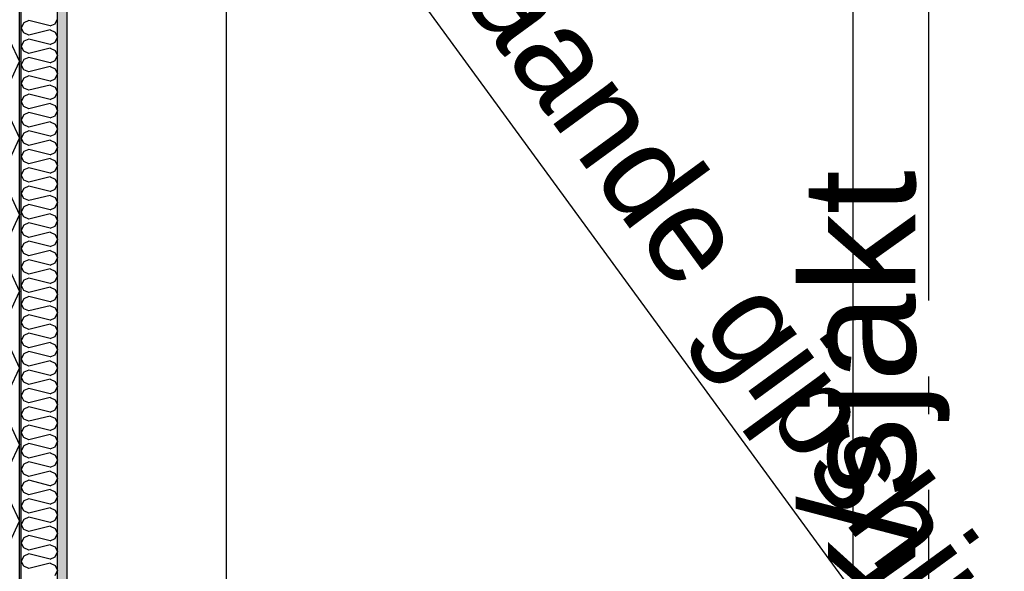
# Model space of a CAD drawing. Header units: millimetres. Extents: x -117798 to 93698, y -182207 to 252400.
# Tile 176 of 222: x -69873 to -68573, y -13623 to -12895. Entities that reach past the tile are written whole.
import ezdxf
from ezdxf.enums import TextEntityAlignment as Align

# ---------------------------------------------------------------- set-up
doc = ezdxf.new("R2010")
doc.units = ezdxf.units.MM
doc.header["$LTSCALE"] = 0.5
doc.header["$MEASUREMENT"] = 0
for name, pattern in [('Akselinje', [1500, 1000, -200, 100, -200]), ('Over snittplan', [260, 150, -50, 10, -50]), ('PLINE', [0])]:
    doc.linetypes.add(name, pattern=pattern)
for name, color, linetype in [('232- Ikke-bærende yttervegger (Skravur)(Nye konstruksjoner)', 7, 'Continuous'), ('232- Ikke-bærende yttervegger(Nye konstruksjoner)', 7, 'Continuous'), ('251- Frittbærende dekker', 7, 'Continuous'), ('256- Faste himlinger og overflatebehandling(Nye konstruksjoner)', 7, 'Continuous'), ('261- Primærkonstruksjon (tak)', 7, 'Continuous'), ('82-- Modullinjer', 7, 'Continuous'), ('862- M___Nettoareal(Nye konstruksjoner)', 7, 'Continuous'), ('862- M___Nettoareal(Polylinje)(Nye konstruksjoner)', 7, 'Continuous'), ('862- M___Nettoareal(Tekst)(Nye konstruksjoner)', 7, 'Continuous')]:
    doc.layers.add(name, color=color, linetype=linetype)
doc.layers.add('236- Innvendig kledning og overflate(Nye konstruksjoner)', color=7, linetype='Continuous', lineweight=0)
doc.styles.add('GENERATED_STYLE_1', font='arial.ttf')
doc.styles.add('GENERATED_STYLE_4', font='arial.ttf')

# ---------------------------------------------------------------- blocks, each defined once
blk = doc.blocks.new('*X435')
at = {"layer": '232- Ikke-bærende yttervegger (Skravur)(Nye konstruksjoner)', "linetype": 'PLINE'}
for p, q in [((-69861, -12895.9), (-69867.5, -12898.9)), ((-69832.8, -12902.9), (-69861, -12895.9)), ((-69826.3, -12900), (-69823.2, -12893.4)), ((-69867.5, -12898.9), (-69871.2, -12905.5)), ((-69867.5, -12912.1), (-69871.2, -12905.5)), ((-69832.8, -12908), (-69861, -12915.1)), ((-69832.8, -12902.9), (-69826.3, -12900)), ((-69832.8, -12908), (-69826.3, -12911)), ((-69861, -12915.1), (-69867.5, -12912.1)), ((-69861, -12920.2), (-69867.5, -12923.1)), ((-69832.8, -12927.2), (-69861, -12920.2)), ((-69826.3, -12911), (-69823.2, -12917.6)), ((-69826.3, -12924.3), (-69823.2, -12917.6)), ((-69867.5, -12923.1), (-69871.2, -12929.8)), ((-69867.5, -12936.4), (-69871.2, -12929.8)), ((-69832.8, -12932.3), (-69861, -12939.4)), ((-69832.8, -12927.2), (-69826.3, -12924.3)), ((-69832.8, -12932.3), (-69826.3, -12935.3)), ((-69867.5, -12947.4), (-69871.2, -12954.1)), ((-69861, -12939.4), (-69867.5, -12936.4)), ((-69861, -12944.5), (-69867.5, -12947.4)), ((-69832.8, -12951.5), (-69861, -12944.5)), ((-69826.3, -12935.3), (-69823.2, -12941.9)), ((-69826.3, -12948.5), (-69823.2, -12941.9)), ((-69867.5, -12960.7), (-69871.2, -12954.1)), ((-69861, -12963.6), (-69867.5, -12960.7)), ((-69832.8, -12956.6), (-69861, -12963.6)), ((-69832.8, -12951.5), (-69826.3, -12948.5)), ((-69832.8, -12956.6), (-69826.3, -12959.6)), ((-69826.3, -12959.6), (-69823.2, -12966.2)), ((-69867.5, -12971.7), (-69871.2, -12978.3)), ((-69861, -12968.8), (-69867.5, -12971.7)), ((-69832.8, -12975.8), (-69861, -12968.8)), ((-69832.8, -12975.8), (-69826.3, -12972.8)), ((-69826.3, -12972.8), (-69823.2, -12966.2)), ((-69867.5, -12985), (-69871.2, -12978.3)), ((-69861, -12987.9), (-69867.5, -12985)), ((-69832.8, -12980.9), (-69861, -12987.9)), ((-69832.8, -12980.9), (-69826.3, -12983.8)), ((-69826.3, -12983.8), (-69823.2, -12990.5)), ((-69867.5, -12996), (-69871.2, -13002.6)), ((-69861, -12993), (-69867.5, -12996)), ((-69832.8, -13000.1), (-69861, -12993)), ((-69832.8, -13000.1), (-69826.3, -12997.1)), ((-69826.3, -12997.1), (-69823.2, -12990.5)), ((-69867.5, -13009.3), (-69871.2, -13002.6)), ((-69861, -13012.2), (-69867.5, -13009.3)), ((-69832.8, -13005.2), (-69861, -13012.2)), ((-69832.8, -13005.2), (-69826.3, -13008.1)), ((-69826.3, -13008.1), (-69823.2, -13014.8)), ((-69867.5, -13020.3), (-69871.2, -13026.9)), ((-69861, -13017.3), (-69867.5, -13020.3)), ((-69832.8, -13024.4), (-69861, -13017.3)), ((-69832.8, -13024.4), (-69826.3, -13021.4)), ((-69826.3, -13021.4), (-69823.2, -13014.8)), ((-69867.5, -13033.5), (-69871.2, -13026.9)), ((-69861, -13036.5), (-69867.5, -13033.5)), ((-69832.8, -13029.5), (-69861, -13036.5)), ((-69832.8, -13029.5), (-69826.3, -13032.4)), ((-69826.3, -13032.4), (-69823.2, -13039)), ((-69867.5, -13044.6), (-69871.2, -13051.2)), ((-69867.5, -13057.8), (-69871.2, -13051.2)), ((-69861, -13041.6), (-69867.5, -13044.6)), ((-69832.8, -13048.6), (-69861, -13041.6)), ((-69832.8, -13048.6), (-69826.3, -13045.7)), ((-69826.3, -13045.7), (-69823.2, -13039)), ((-69861, -13060.8), (-69867.5, -13057.8)), ((-69832.8, -13053.7), (-69861, -13060.8)), ((-69832.8, -13053.7), (-69826.3, -13056.7)), ((-69826.3, -13056.7), (-69823.2, -13063.3)), ((-69826.3, -13070), (-69823.2, -13063.3)), ((-69867.5, -13068.8), (-69871.2, -13075.5)), ((-69867.5, -13082.1), (-69871.2, -13075.5)), ((-69861, -13065.9), (-69867.5, -13068.8)), ((-69832.8, -13072.9), (-69861, -13065.9)), ((-69832.8, -13072.9), (-69826.3, -13070)), ((-69861, -13085.1), (-69867.5, -13082.1)), ((-69861, -13090.2), (-69867.5, -13093.1)), ((-69832.8, -13078), (-69861, -13085.1)), ((-69832.8, -13097.2), (-69861, -13090.2)), ((-69832.8, -13078), (-69826.3, -13081)), ((-69826.3, -13081), (-69823.2, -13087.6)), ((-69826.3, -13094.2), (-69823.2, -13087.6)), ((-69867.5, -13093.1), (-69871.2, -13099.7)), ((-69867.5, -13106.4), (-69871.2, -13099.7)), ((-69832.8, -13102.3), (-69861, -13109.3)), ((-69832.8, -13097.2), (-69826.3, -13094.2)), ((-69832.8, -13102.3), (-69826.3, -13105.3)), ((-69861, -13109.3), (-69867.5, -13106.4)), ((-69861, -13114.4), (-69867.5, -13117.4)), ((-69832.8, -13121.5), (-69861, -13114.4)), ((-69826.3, -13105.3), (-69823.2, -13111.9)), ((-69826.3, -13118.5), (-69823.2, -13111.9)), ((-69867.5, -13117.4), (-69871.2, -13124)), ((-69867.5, -13130.7), (-69871.2, -13124)), ((-69832.8, -13126.6), (-69861, -13133.6)), ((-69832.8, -13121.5), (-69826.3, -13118.5)), ((-69832.8, -13126.6), (-69826.3, -13129.5)), ((-69826.3, -13129.5), (-69823.2, -13136.2)), ((-69867.5, -13141.7), (-69871.2, -13148.3)), ((-69861, -13133.6), (-69867.5, -13130.7)), ((-69861, -13138.7), (-69867.5, -13141.7)), ((-69832.8, -13145.8), (-69861, -13138.7)), ((-69832.8, -13145.8), (-69826.3, -13142.8)), ((-69826.3, -13142.8), (-69823.2, -13136.2)), ((-69867.5, -13154.9), (-69871.2, -13148.3)), ((-69861, -13157.9), (-69867.5, -13154.9)), ((-69832.8, -13150.9), (-69861, -13157.9)), ((-69832.8, -13150.9), (-69826.3, -13153.8)), ((-69826.3, -13153.8), (-69823.2, -13160.4)), ((-69867.5, -13166), (-69871.2, -13172.6)), ((-69861, -13163), (-69867.5, -13166)), ((-69832.8, -13170), (-69861, -13163)), ((-69832.8, -13170), (-69826.3, -13167.1)), ((-69826.3, -13167.1), (-69823.2, -13160.4)), ((-69867.5, -13179.2), (-69871.2, -13172.6)), ((-69861, -13182.2), (-69867.5, -13179.2)), ((-69832.8, -13175.1), (-69861, -13182.2)), ((-69832.8, -13175.1), (-69826.3, -13178.1)), ((-69826.3, -13178.1), (-69823.2, -13184.7)), ((-69867.5, -13190.2), (-69871.2, -13196.9)), ((-69861, -13187.3), (-69867.5, -13190.2)), ((-69832.8, -13194.3), (-69861, -13187.3)), ((-69832.8, -13194.3), (-69826.3, -13191.4)), ((-69826.3, -13191.4), (-69823.2, -13184.7)), ((-69867.5, -13203.5), (-69871.2, -13196.9)), ((-69861, -13206.5), (-69867.5, -13203.5)), ((-69832.8, -13199.4), (-69861, -13206.5)), ((-69832.8, -13199.4), (-69826.3, -13202.4)), ((-69826.3, -13202.4), (-69823.2, -13209)), ((-69867.5, -13214.5), (-69871.2, -13221.2)), ((-69861, -13211.6), (-69867.5, -13214.5)), ((-69832.8, -13218.6), (-69861, -13211.6)), ((-69832.8, -13218.6), (-69826.3, -13215.6)), ((-69826.3, -13215.6), (-69823.2, -13209)), ((-69867.5, -13227.8), (-69871.2, -13221.2)), ((-69861, -13230.7), (-69867.5, -13227.8)), ((-69832.8, -13223.7), (-69861, -13230.7)), ((-69832.8, -13223.7), (-69826.3, -13226.7)), ((-69826.3, -13226.7), (-69823.2, -13233.3)), ((-69826.3, -13239.9), (-69823.2, -13233.3)), ((-69867.5, -13238.8), (-69871.2, -13245.4)), ((-69867.5, -13252.1), (-69871.2, -13245.4)), ((-69861, -13235.8), (-69867.5, -13238.8)), ((-69832.8, -13242.9), (-69861, -13235.8)), ((-69832.8, -13242.9), (-69826.3, -13239.9)), ((-69861, -13255), (-69867.5, -13252.1)), ((-69832.8, -13248), (-69861, -13255)), ((-69832.8, -13248), (-69826.3, -13250.9)), ((-69826.3, -13250.9), (-69823.2, -13257.6)), ((-69826.3, -13264.2), (-69823.2, -13257.6)), ((-69867.5, -13263.1), (-69871.2, -13269.7)), ((-69867.5, -13276.3), (-69871.2, -13269.7)), ((-69861, -13260.1), (-69867.5, -13263.1)), ((-69832.8, -13267.2), (-69861, -13260.1)), ((-69832.8, -13272.3), (-69861, -13279.3)), ((-69832.8, -13267.2), (-69826.3, -13264.2)), ((-69832.8, -13272.3), (-69826.3, -13275.2)), ((-69861, -13279.3), (-69867.5, -13276.3)), ((-69861, -13284.4), (-69867.5, -13287.4)), ((-69832.8, -13291.4), (-69861, -13284.4)), ((-69826.3, -13275.2), (-69823.2, -13281.9)), ((-69826.3, -13288.5), (-69823.2, -13281.9)), ((-69867.5, -13287.4), (-69871.2, -13294)), ((-69867.5, -13300.6), (-69871.2, -13294)), ((-69832.8, -13296.5), (-69861, -13303.6)), ((-69832.8, -13291.4), (-69826.3, -13288.5)), ((-69832.8, -13296.5), (-69826.3, -13299.5)), ((-69867.5, -13311.6), (-69871.2, -13318.3)), ((-69861, -13303.6), (-69867.5, -13300.6)), ((-69861, -13308.7), (-69867.5, -13311.6)), ((-69832.8, -13315.7), (-69861, -13308.7)), ((-69826.3, -13299.5), (-69823.2, -13306.1)), ((-69826.3, -13312.8), (-69823.2, -13306.1)), ((-69867.5, -13324.9), (-69871.2, -13318.3)), ((-69861, -13327.9), (-69867.5, -13324.9)), ((-69832.8, -13320.8), (-69861, -13327.9)), ((-69832.8, -13315.7), (-69826.3, -13312.8)), ((-69832.8, -13320.8), (-69826.3, -13323.8)), ((-69826.3, -13323.8), (-69823.2, -13330.4)), ((-69867.5, -13335.9), (-69871.2, -13342.6)), ((-69861, -13333), (-69867.5, -13335.9)), ((-69832.8, -13340), (-69861, -13333)), ((-69832.8, -13340), (-69826.3, -13337)), ((-69826.3, -13337), (-69823.2, -13330.4)), ((-69867.5, -13349.2), (-69871.2, -13342.6)), ((-69861, -13352.1), (-69867.5, -13349.2)), ((-69832.8, -13345.1), (-69861, -13352.1)), ((-69832.8, -13345.1), (-69826.3, -13348.1)), ((-69826.3, -13348.1), (-69823.2, -13354.7)), ((-69867.5, -13360.2), (-69871.2, -13366.8)), ((-69861, -13357.3), (-69867.5, -13360.2)), ((-69832.8, -13364.3), (-69861, -13357.3)), ((-69832.8, -13364.3), (-69826.3, -13361.3)), ((-69826.3, -13361.3), (-69823.2, -13354.7)), ((-69867.5, -13373.5), (-69871.2, -13366.8)), ((-69861, -13376.4), (-69867.5, -13373.5)), ((-69832.8, -13369.4), (-69861, -13376.4)), ((-69832.8, -13369.4), (-69826.3, -13372.4)), ((-69826.3, -13372.4), (-69823.2, -13379)), ((-69867.5, -13384.5), (-69871.2, -13391.1)), ((-69861, -13381.5), (-69867.5, -13384.5)), ((-69832.8, -13388.6), (-69861, -13381.5)), ((-69832.8, -13388.6), (-69826.3, -13385.6)), ((-69826.3, -13385.6), (-69823.2, -13379)), ((-69867.5, -13397.8), (-69871.2, -13391.1)), ((-69861, -13400.7), (-69867.5, -13397.8)), ((-69832.8, -13393.7), (-69861, -13400.7)), ((-69832.8, -13393.7), (-69826.3, -13396.6)), ((-69826.3, -13396.6), (-69823.2, -13403.3)), ((-69867.5, -13408.8), (-69871.2, -13415.4)), ((-69867.5, -13422), (-69871.2, -13415.4)), ((-69861, -13405.8), (-69867.5, -13408.8)), ((-69832.8, -13412.9), (-69861, -13405.8)), ((-69832.8, -13412.9), (-69826.3, -13409.9)), ((-69826.3, -13409.9), (-69823.2, -13403.3)), ((-69861, -13425), (-69867.5, -13422)), ((-69832.8, -13418), (-69861, -13425)), ((-69832.8, -13418), (-69826.3, -13420.9)), ((-69826.3, -13420.9), (-69823.2, -13427.5)), ((-69826.3, -13434.2), (-69823.2, -13427.5)), ((-69867.5, -13433.1), (-69871.2, -13439.7)), ((-69867.5, -13446.3), (-69871.2, -13439.7)), ((-69861, -13430.1), (-69867.5, -13433.1)), ((-69832.8, -13437.1), (-69861, -13430.1)), ((-69832.8, -13437.1), (-69826.3, -13434.2)), ((-69861, -13449.3), (-69867.5, -13446.3)), ((-69861, -13454.4), (-69867.5, -13457.3)), ((-69832.8, -13442.2), (-69861, -13449.3)), ((-69832.8, -13461.4), (-69861, -13454.4)), ((-69832.8, -13442.2), (-69826.3, -13445.2)), ((-69826.3, -13445.2), (-69823.2, -13451.8)), ((-69826.3, -13458.5), (-69823.2, -13451.8)), ((-69867.5, -13457.3), (-69871.2, -13464)), ((-69867.5, -13470.6), (-69871.2, -13464)), ((-69832.8, -13466.5), (-69861, -13473.6)), ((-69832.8, -13461.4), (-69826.3, -13458.5)), ((-69832.8, -13466.5), (-69826.3, -13469.5)), ((-69861, -13473.6), (-69867.5, -13470.6)), ((-69861, -13478.7), (-69867.5, -13481.6)), ((-69832.8, -13485.7), (-69861, -13478.7)), ((-69826.3, -13469.5), (-69823.2, -13476.1)), ((-69826.3, -13482.7), (-69823.2, -13476.1)), ((-69867.5, -13481.6), (-69871.2, -13488.2)), ((-69867.5, -13494.9), (-69871.2, -13488.2)), ((-69832.8, -13490.8), (-69861, -13497.8)), ((-69832.8, -13485.7), (-69826.3, -13482.7)), ((-69832.8, -13490.8), (-69826.3, -13493.8)), ((-69826.3, -13493.8), (-69823.2, -13500.4)), ((-69867.5, -13505.9), (-69871.2, -13512.5)), ((-69861, -13497.8), (-69867.5, -13494.9)), ((-69861, -13502.9), (-69867.5, -13505.9)), ((-69832.8, -13510), (-69861, -13502.9)), ((-69826.3, -13507), (-69823.2, -13500.4)), ((-69867.5, -13519.2), (-69871.2, -13512.5)), ((-69861, -13522.1), (-69867.5, -13519.2)), ((-69832.8, -13515.1), (-69861, -13522.1)), ((-69832.8, -13510), (-69826.3, -13507)), ((-69832.8, -13515.1), (-69826.3, -13518)), ((-69826.3, -13518), (-69823.2, -13524.7)), ((-69867.5, -13530.2), (-69871.2, -13536.8)), ((-69861, -13527.2), (-69867.5, -13530.2)), ((-69832.8, -13534.3), (-69861, -13527.2)), ((-69832.8, -13534.3), (-69826.3, -13531.3)), ((-69826.3, -13531.3), (-69823.2, -13524.7)), ((-69867.5, -13543.4), (-69871.2, -13536.8)), ((-69861, -13546.4), (-69867.5, -13543.4)), ((-69832.8, -13539.4), (-69861, -13546.4)), ((-69832.8, -13539.4), (-69826.3, -13542.3)), ((-69826.3, -13542.3), (-69823.2, -13549)), ((-69867.5, -13554.5), (-69871.2, -13561.1)), ((-69861, -13551.5), (-69867.5, -13554.5)), ((-69832.8, -13558.5), (-69861, -13551.5)), ((-69832.8, -13558.5), (-69826.3, -13555.6)), ((-69826.3, -13555.6), (-69823.2, -13549)), ((-69867.5, -13567.7), (-69871.2, -13561.1)), ((-69861, -13570.7), (-69867.5, -13567.7)), ((-69832.8, -13563.6), (-69861, -13570.7)), ((-69832.8, -13563.6), (-69826.3, -13566.6)), ((-69826.3, -13566.6), (-69823.2, -13573.2)), ((-69867.5, -13578.7), (-69871.2, -13585.4)), ((-69861, -13575.8), (-69867.5, -13578.7)), ((-69832.8, -13582.8), (-69861, -13575.8)), ((-69832.8, -13582.8), (-69826.3, -13579.9)), ((-69826.3, -13579.9), (-69823.2, -13573.2)), ((-69867.5, -13592), (-69871.2, -13585.4)), ((-69861, -13595), (-69867.5, -13592)), ((-69832.8, -13587.9), (-69861, -13595)), ((-69832.8, -13587.9), (-69826.3, -13590.9)), ((-69826.3, -13590.9), (-69823.2, -13597.5)), ((-69826.3, -13604.1), (-69823.2, -13597.5)), ((-69867.5, -13603), (-69871.2, -13609.7)), ((-69867.5, -13616.3), (-69871.2, -13609.7)), ((-69861, -13600.1), (-69867.5, -13603)), ((-69832.8, -13607.1), (-69861, -13600.1)), ((-69832.8, -13607.1), (-69826.3, -13604.1)), ((-69861, -13619.2), (-69867.5, -13616.3)), ((-69832.8, -13612.2), (-69861, -13619.2)), ((-69832.8, -13612.2), (-69826.3, -13615.2)), ((-69826.3, -13615.2), (-69823.2, -13621.8)), ((-69826.3, -13628.4), (-69823.2, -13621.8))]:
    blk.add_line(p, q, dxfattribs=at)
blk = doc.blocks.new('*X436')
at = {"layer": '232- Ikke-bærende yttervegger (Skravur)(Nye konstruksjoner)', "linetype": 'PLINE'}
for p, q in [((-69886.2, -12922.4), (-69873.2, -12950)), ((-69886.2, -12977.6), (-69873.2, -12950)), ((-69886.2, -13023.6), (-69873.2, -13051.2)), ((-69886.2, -13078.8), (-69873.2, -13051.2)), ((-69886.2, -13124.7), (-69873.2, -13152.4)), ((-69886.2, -13180), (-69873.2, -13152.4)), ((-69886.2, -13225.9), (-69873.2, -13253.5)), ((-69886.2, -13281.2), (-69873.2, -13253.5)), ((-69886.2, -13327.1), (-69873.2, -13354.7)), ((-69886.2, -13382.3), (-69873.2, -13354.7)), ((-69886.2, -13428.2), (-69873.2, -13455.9)), ((-69886.2, -13483.5), (-69873.2, -13455.9)), ((-69886.2, -13529.4), (-69873.2, -13557)), ((-69886.2, -13584.7), (-69873.2, -13557))]:
    blk.add_line(p, q, dxfattribs=at)
blk = doc.blocks.new('Teknisk_sjakt_A-212_46', base_point=(-68722.7, -13687))
at = {"layer": '862- M___Nettoareal(Polylinje)(Nye konstruksjoner)', "linetype": 'PLINE', "flags": 128}
blk.add_lwpolyline([(-69810.7, -12229.4), (-69810.7, -14846.9), (-67898.2, -14846.9), (-67898.2, -10641.9), (-69293.2, -10641.9), (-69293.2, -12229.4)], close=True, dxfattribs=at)
at = {"layer": '862- M___Nettoareal(Tekst)(Nye konstruksjoner)', "style": 'GENERATED_STYLE_1'}
for tag, height, p in [('DUMMY_862', 150, (-68840.6, -13104)), ('ROOM_NAME', 150, (-68840.6, -14304.3)), ('DUMMY_861', 100, (-68997.7, -13904.1)), ('ROOM_NUMBER', 100, (-68997.7, -14292.9)), ('DUMMY_863', 100, (-68604.8, -14270.1))]:
    blk.add_attdef(tag, text='', height=height, rotation=90, dxfattribs=at).set_placement(p, align=Align.TOP_LEFT)
blk = doc.blocks.new('Standard grid marker[210]', base_point=(-68673.2, 26434.4))
at = {"layer": '82-- Modullinjer', "linetype": 'Akselinje'}
blk.add_line((-68673.2, 26234.4), (-68673.2, -50374.4), dxfattribs=at)
at = {"layer": '82-- Modullinjer', "style": 'GENERATED_STYLE_4'}
for tag, p in [('AC_MarkerText_1_0', (-68800.7, 26644.4)), ('AC_MarkerText_1_1', (-68800.7, -50864.4))]:
    blk.add_attdef(tag, text='', height=175, rotation=90, dxfattribs=at).set_placement(p, align=Align.TOP_CENTER)

msp = doc.modelspace()

# ---------------------------------------------------------------- hatches: boundary and pattern name
at = {"layer": '232- Ikke-bærende yttervegger (Skravur)(Nye konstruksjoner)', "linetype": 'Continuous'}
msp.add_hatch(color=256, dxfattribs=at).paths.add_polyline_path([(-69871.2, -14871.9), (-69871.2, -12166.9), (-69873.2, -12166.9), (-69873.2, -14871.9)])
h = msp.add_hatch(dxfattribs=at)
h.set_pattern_fill('Prikker_tett', color=256, style=0, pattern_type=2)
h.set_pattern_definition([(0, (0, 0), (0, 43.30127), [0, -25]), (0, (12.5, 21.65), (0, 43.30127), [0, -25])])
h.paths.add_polyline_path([(-69810.7, -14871.9), (-69810.7, -12166.9), (-69823.2, -12166.9), (-69823.2, -14871.9)])

# ---------------------------------------------------------------- linework, layer by layer
at = {"layer": '232- Ikke-bærende yttervegger(Nye konstruksjoner)', "linetype": 'PLINE'}
for p, q in [((-69873.2, -14871.9), (-69873.2, -12166.9)), ((-69871.2, -14871.9), (-69871.2, -12166.9)), ((-69823.2, -14871.9), (-69823.2, -12166.9))]:
    msp.add_line(p, q, dxfattribs=at)
at = {"layer": '236- Innvendig kledning og overflate(Nye konstruksjoner)', "linetype": 'PLINE', "flags": 128}
msp.add_lwpolyline([(-69810.7, -14871.9), (-69810.7, -12166.9)], dxfattribs=at)
at = {"layer": '251- Frittbærende dekker', "linetype": 'PLINE', "flags": 128}
msp.add_lwpolyline([(-64973.2, -25891.9), (-64973.2, -12116.9), (-68773.2, -12116.9), (-68773.2, -25891.9)], close=True, dxfattribs=at)
at = {"layer": '256- Faste himlinger og overflatebehandling(Nye konstruksjoner)', "linetype": 'PLINE'}
msp.add_line((-67898.2, -14846.9), (-69810.7, -12229.4), dxfattribs=at)
at = {"layer": '256- Faste himlinger og overflatebehandling(Nye konstruksjoner)', "linetype": 'Over snittplan', "flags": 128}
msp.add_lwpolyline([(-69873.2, -14871.9), (-69873.2, -12216.9)], dxfattribs=at)
at = {"layer": '261- Primærkonstruksjon (tak)', "linetype": 'PLINE', "flags": 128}
msp.add_lwpolyline([(-69600.7, -12166.9), (-69600.7, -15016.9)], dxfattribs=at)

# ---------------------------------------------------------------- block references
at = {"layer": '232- Ikke-bærende yttervegger(Nye konstruksjoner)'}
for name in ['*X436', '*X435']:
    msp.add_blockref(name, (0, 0), dxfattribs=at)
at = {"layer": '82-- Modullinjer', "linetype": 'PLINE'}
msp.add_blockref('Standard grid marker[210]', (-68673.2, 26434.4), dxfattribs=at)
at = {"layer": '862- M___Nettoareal(Nye konstruksjoner)', "linetype": 'Continuous'}
ref = msp.add_blockref('Teknisk_sjakt_A-212_46', (-68722.7, -13687), dxfattribs=at)
ref.add_attrib('ROOM_NAME', 'Teknisk/sjakt', dxfattribs={"layer": '862- M___Nettoareal(Tekst)(Nye konstruksjoner)', "color": 7, "height": 150, "rotation": 90, "style": 'GENERATED_STYLE_1'}).set_placement((-68840.6, -14304.3), align=Align.TOP_LEFT)

# ---------------------------------------------------------------- texts
at = {"layer": '256- Faste himlinger og overflatebehandling(Nye konstruksjoner)', "linetype": 'Continuous', "insert": (-69343.7, -12580.7), "char_height": 125, "attachment_point": 1, "rotation": 306.1541, "style": 'GENERATED_STYLE_1'}
msp.add_mtext('\\A1;{\\pql;\\fArial|b0|i0|c0|p0;\\W1.000000;Skråande gipshimling}', dxfattribs=at)

doc.saveas('drawing.dxf')
